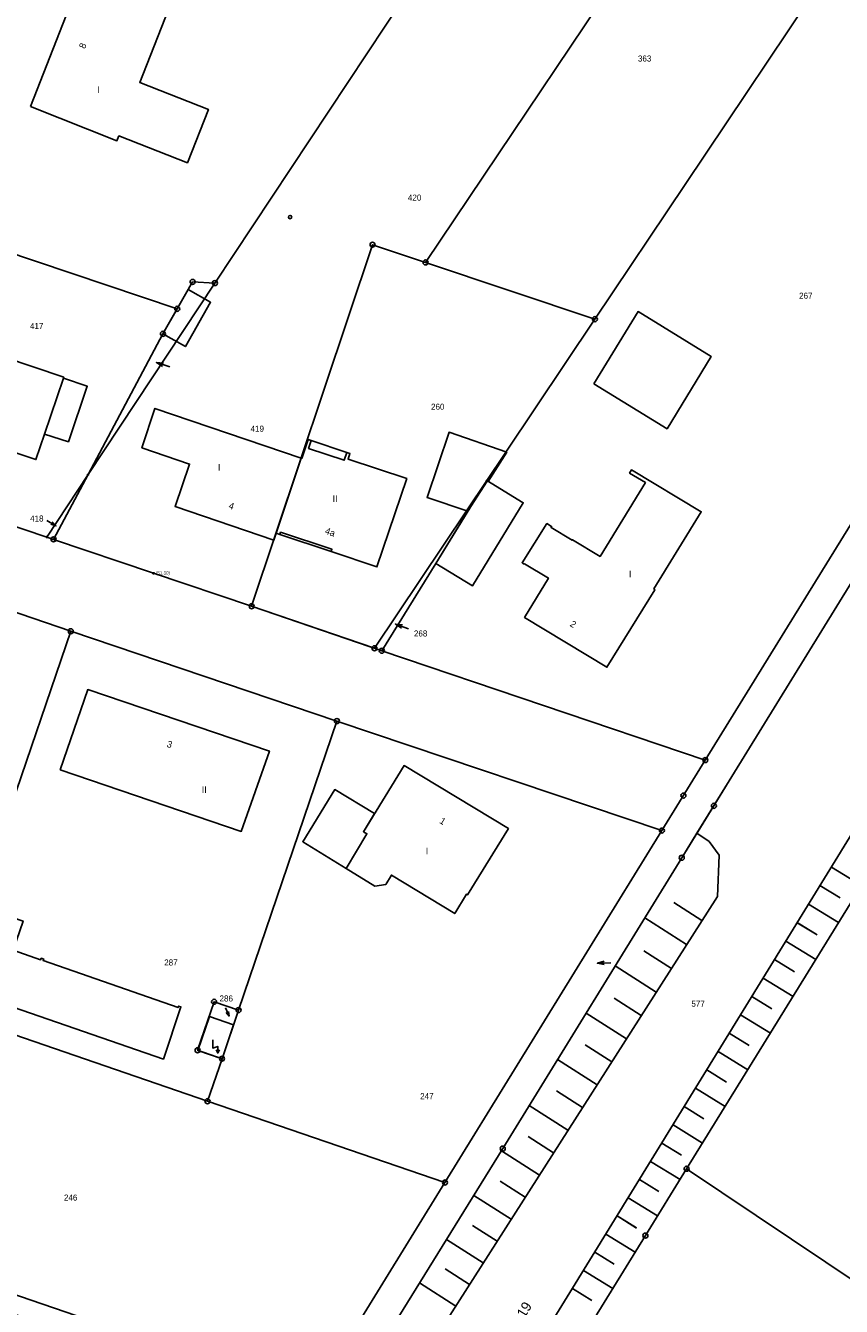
# Model space of a CAD drawing. Extents: x 2408905 to 4819478, y 5786105 to 11573663.
# Tile 17 of 39: x 2409934 to 2410016, y 5786674 to 5786802. Entities that reach past the tile are written whole.
import ezdxf

# ---------------------------------------------------------------- set-up
doc = ezdxf.new("R2010")
doc.units = 0
for name, color, linetype in [('K100-FLST_GRENZEN', 40, 'Continuous'), ('K105-FLST_NUMMERN', 40, 'Continuous'), ('K120-ALLG_TEXTE', 40, 'Continuous'), ('K125-GEB_LINIEN', 40, 'Continuous'), ('K130-GEB_TEXTE', 40, 'Continuous'), ('K140-KATASTERTOPO', 7, 'Continuous'), ('K145-VERM_PKTE', 7, 'Continuous'), ('TOP-HOEHENI', 7, 'Continuous')]:
    doc.layers.add(name, color=color, linetype=linetype)
doc.styles.add('SIMPLEX', font='CONTINUOUS')

# ---------------------------------------------------------------- blocks, each defined once
blk = doc.blocks.new('233')
at = {"layer": 'K105-FLST_NUMMERN', "color": 7}
for points in [[(2, 0.5, 0), (0, 0, 0), (2, -0.5, 0)], [(0, 0, 0), (4, 0, 0)]]:
    blk.add_polyline3d(points, dxfattribs=at)
blk = doc.blocks.new('125')
at = {"layer": 'K130-GEB_TEXTE', "color": 7}
for points in [[(0, 0, 0), (0, 2, 0), (-1.5, 1.5, 0), (-1.5, 4, 0)], [(-0.5, 1, 0), (0, 0, 0), (0.5, 1, 0)]]:
    blk.add_polyline3d(points, dxfattribs=at)
blk = doc.blocks.new('128')
at = {"color": 250, "linetype": 'Continuous'}
blk.add_circle((0, 0), 0.5, dxfattribs=at)
blk = doc.blocks.new('GRENZSTEIN')
at = {"color": 7, "linetype": 'Continuous'}
blk.add_circle((0, 0), 0.75, dxfattribs=at)
blk = doc.blocks.new('251')
at = {"color": 40, "linetype": 'Continuous'}
blk.add_circle((0, 0), 0.175, dxfattribs=at)
blk = doc.blocks.new('247')
at = {"layer": 'TOP-HOEHENI', "color": 250}
for points in [[(-0.375, 0, 0), (0.375, 0, 0)], [(0, -0.375, 0), (0, 0.375, 0)]]:
    blk.add_polyline3d(points, dxfattribs=at)

msp = doc.modelspace()

# ---------------------------------------------------------------- linework, layer by layer
at = {"layer": 'K100-FLST_GRENZEN', "color": 250}
for points in [[(2409942.979, 5786594.967), (2409996.247, 5786681.33), (2410000.358, 5786687.984), (2410029.923, 5786735.841), (2410090.49, 5786833.877), (2410151.056, 5786931.913), (2410176.084, 5786972.424), (2410182.635, 5786983.027), (2410175.94, 5786985.231), (2410171.788, 5786986.597), (2410166.243, 5786988.422), (2410124.468, 5786921.005), (2410106.04, 5786891.267), (2410103.841, 5786887.697), (2410077.643, 5786845.173), (2410073.706, 5786838.781), (2410071.878, 5786835.813), (2410004.876, 5786727.078), (2410001.393, 5786721.437), (2409999.874, 5786718.982), (2409982.028, 5786690), (2409945.76, 5786631.418)], [(2409877.222, 5786762.621), (2409900.322, 5786754.761), (2409914.517, 5786749.931), (2409928.758, 5786745.049), (2409938.966, 5786741.55), (2409965.507, 5786732.608), (2409997.895, 5786721.695), (2410002.225, 5786728.715), (2409969.979, 5786739.614), (2409957.004, 5786744.042), (2409937.26, 5786750.714), (2409936.572, 5786750.946), (2409912.41, 5786759.111), (2409899.199, 5786763.538), (2409876.484, 5786771.277)], [(2410059.507, 5786648.343), (2410000.358, 5786687.984), (2409996.247, 5786681.33), (2409942.979, 5786594.967)]]:
    msp.add_lwpolyline(points, dxfattribs=at)
for points in [[(2409865.705, 5786503.032), (2409871.977, 5786513.4), (2409880.784, 5786525.842), (2409941.582, 5786624.67), (2409945.76, 5786631.418), (2409982.028, 5786690), (2409999.874, 5786718.982), (2410003.076, 5786724.157), (2410004.876, 5786727.078), (2410071.878, 5786835.813), (2410070.895, 5786839.97), (2410042.789, 5786794.435), (2410026.732, 5786768.42), (2410002.225, 5786728.715), (2409997.895, 5786721.695), (2409976.274, 5786686.62), (2409963.108, 5786665.26), (2409961.955, 5786663.388), (2409942.765, 5786632.257), (2409938.728, 5786625.591), (2409896.004, 5786556.459), (2409866.307, 5786508.406), (2409863.72, 5786504.219)], [(2409922.826, 5786782.663), (2409928.526, 5786780.749), (2409949.582, 5786773.686), (2409951.119, 5786776.375), (2409953.342, 5786776.253), (2409983.643, 5786821.976), (2409979.769, 5786823.777), (2409952.671, 5786836.352), (2409933.571, 5786812.782), (2409923.502, 5786793.944), (2409919.074, 5786783.92)], [(2409937.26, 5786750.714), (2409957.004, 5786744.042), (2409969.05, 5786780.08), (2409974.339, 5786778.309), (2409998.897, 5786814.87), (2409988.907, 5786819.522), (2409983.643, 5786821.976), (2409953.342, 5786776.253), (2409940.691, 5786757.162)], [(2409991.215, 5786772.657), (2410000.221, 5786786.092), (2410014.609, 5786807.555), (2409998.897, 5786814.87), (2409974.339, 5786778.309)], [(2409969.979, 5786739.614), (2410002.225, 5786728.715), (2410026.732, 5786768.42), (2410042.789, 5786794.435), (2410018.134, 5786805.914), (2410014.609, 5786807.555), (2410000.221, 5786786.092), (2409991.215, 5786772.657), (2409982.352, 5786759.418), (2409978.561, 5786753.52), (2409975.348, 5786748.314)], [(2409912.41, 5786759.111), (2409936.572, 5786750.946), (2409940.691, 5786757.162), (2409948.157, 5786771.195), (2409949.582, 5786773.686), (2409928.526, 5786780.749), (2409919.074, 5786783.92), (2409915.354, 5786775.499), (2409910.964, 5786763.766)], [(2409957.004, 5786744.042), (2409969.244, 5786739.863), (2409978.429, 5786753.565), (2409982.352, 5786759.418), (2409991.215, 5786772.657), (2409974.339, 5786778.309), (2409969.05, 5786780.08)], [(2409940.691, 5786757.162), (2409953.342, 5786776.253), (2409951.119, 5786776.375), (2409949.582, 5786773.686), (2409948.157, 5786771.195)], [(2409937.26, 5786750.714), (2409940.691, 5786757.162), (2409936.572, 5786750.946)], [(2409969.979, 5786739.614), (2409975.348, 5786748.314), (2409980.443, 5786756.569), (2409978.429, 5786753.565), (2409969.244, 5786739.863)], [(2409887.43, 5786717.086), (2409901.625, 5786712.214), (2409914.944, 5786707.643), (2409926.105, 5786703.812), (2409929.653, 5786714.222), (2409932.561, 5786722.755), (2409938.966, 5786741.55), (2409928.758, 5786745.049), (2409920.93, 5786723.851), (2409893.076, 5786733.584)], [(2409926.105, 5786703.812), (2409952.602, 5786694.716), (2409954.048, 5786698.96), (2409951.616, 5786699.794), (2409953.265, 5786704.63), (2409955.697, 5786703.803), (2409965.507, 5786732.608), (2409938.966, 5786741.55), (2409932.561, 5786722.755), (2409929.653, 5786714.222)], [(2410000.358, 5786687.984), (2410059.507, 5786648.343), (2410071.587, 5786640.247), (2410078.862, 5786635.372), (2410166.662, 5786576.54), (2410235.245, 5786530.582), (2410236.388, 5786531.243), (2410228.085, 5786605.528), (2410085.403, 5786699.357), (2410029.923, 5786735.841)], [(2409952.602, 5786694.716), (2409976.274, 5786686.62), (2409997.895, 5786721.695), (2409965.507, 5786732.608), (2409955.697, 5786703.803), (2409954.048, 5786698.96)], [(2409833.314, 5786669.516), (2409863.922, 5786659.098), (2409867.61, 5786657.843), (2409888.546, 5786650.717), (2409900.349, 5786685.149), (2409961.955, 5786663.388), (2409963.108, 5786665.26), (2409902.452, 5786686.068), (2409900.781, 5786686.641), (2409876.188, 5786695.077), (2409872.336, 5786696.398), (2409840.778, 5786707.223), (2409848.754, 5786730.398), (2409845.303, 5786731.562), (2409845.113, 5786730.58), (2409839.301, 5786700.5)], [(2409902.452, 5786686.068), (2409963.108, 5786665.26), (2409976.274, 5786686.62), (2409952.602, 5786694.716), (2409926.105, 5786703.812), (2409914.944, 5786707.643), (2409910.378, 5786709.209)], [(2409951.655, 5786699.781), (2409954.048, 5786698.96), (2409955.697, 5786703.803), (2409953.265, 5786704.63), (2409951.616, 5786699.794)]]:
    msp.add_lwpolyline(points, close=True, dxfattribs=at)
at = {"layer": 'K125-GEB_LINIEN', "color": 250}
for points in [[(2409934.946, 5786793.847), (2409943.578, 5786790.437), (2409943.769, 5786790.918), (2409950.6, 5786788.237), (2409952.69, 5786793.556), (2409945.852, 5786796.25), (2409949.09, 5786804.464), (2409940.455, 5786807.858)], [(2409948.157, 5786771.195), (2409950.407, 5786769.928), (2409952.917, 5786774.349), (2409950.68, 5786775.607)], [(2409991.117, 5786766.217), (2409998.406, 5786761.737), (2410002.807, 5786768.934), (2409995.523, 5786773.415)], [(2409925.289, 5786768.21), (2409927.434, 5786767.496), (2409925.541, 5786761.993), (2409935.493, 5786758.658), (2409936.355, 5786761.205), (2409938.734, 5786760.433), (2409940.623, 5786765.97), (2409938.239, 5786766.77), (2409938.275, 5786766.874), (2409926.224, 5786770.918)], [(2409938.239, 5786766.77), (2409936.355, 5786761.205), (2409938.734, 5786760.433), (2409940.623, 5786765.97)], [(2409959.444, 5786751.314), (2409961.953, 5786758.795), (2409947.36, 5786763.763), (2409946.061, 5786759.835), (2409950.813, 5786758.212), (2409949.377, 5786754.002), (2409959.218, 5786750.64)], [(2409961.953, 5786758.795), (2409959.444, 5786751.314), (2409959.814, 5786751.191), (2409959.893, 5786751.428), (2409964.997, 5786749.73), (2409964.918, 5786749.492), (2409969.495, 5786747.969), (2409972.471, 5786756.763), (2409966.612, 5786758.714), (2409966.798, 5786759.275), (2409966.485, 5786759.379), (2409966.222, 5786758.591), (2409962.682, 5786759.769), (2409962.944, 5786760.557), (2409962.621, 5786760.664), (2409961.993, 5786758.783)], [(2409962.944, 5786760.557), (2409962.682, 5786759.769), (2409966.222, 5786758.591), (2409966.485, 5786759.379)], [(2409978.561, 5786753.52), (2409980.443, 5786756.569), (2409980.581, 5786756.484), (2409982.428, 5786759.392), (2409976.684, 5786761.381), (2409974.498, 5786754.898)], [(2409984.179, 5786748.243), (2409984.205, 5786748.286), (2409986.584, 5786746.85), (2409984.206, 5786742.941), (2409992.413, 5786737.962), (2409997.2, 5786745.698), (2409997.083, 5786745.769), (2410001.812, 5786753.457), (2409994.857, 5786757.631), (2409994.667, 5786757.314), (2409996.253, 5786756.364), (2409991.734, 5786749.005), (2409988.979, 5786750.671), (2409988.948, 5786750.621), (2409986.844, 5786751.894), (2409986.906, 5786751.997), (2409986.427, 5786752.285), (2409983.956, 5786748.377)], [(2409975.348, 5786748.314), (2409979.022, 5786746.086), (2409984.076, 5786754.362), (2409980.443, 5786756.569)], [(2409959.893, 5786751.428), (2409959.814, 5786751.191), (2409964.918, 5786749.492), (2409964.997, 5786749.73)], [(2409937.923, 5786727.752), (2409955.972, 5786721.602), (2409958.771, 5786729.619), (2409940.671, 5786735.738)], [(2409966.408, 5786717.927), (2409969.293, 5786716.162), (2409970.367, 5786716.312), (2409970.93, 5786717.252), (2409977.253, 5786713.421), (2409978.417, 5786715.345), (2409978.518, 5786715.283), (2409982.589, 5786721.887), (2409972.19, 5786728.164), (2409968.145, 5786721.576), (2409968.486, 5786721.369)], [(2409966.408, 5786717.927), (2409968.486, 5786721.369), (2409968.145, 5786721.576), (2409969.262, 5786723.395), (2409965.291, 5786725.784), (2409962.089, 5786720.57)], [(2409926.943, 5786706.268), (2409948.207, 5786698.915), (2409949.958, 5786704.127), (2409949.724, 5786704.208), (2409949.671, 5786704.057), (2409936.219, 5786708.729), (2409936.272, 5786708.88), (2409936.023, 5786708.966), (2409935.971, 5786708.815), (2409933.24, 5786709.787), (2409934.221, 5786712.664), (2409929.653, 5786714.222)], [(2409951.655, 5786699.781), (2409954.048, 5786698.96), (2409955.198, 5786702.339), (2409952.809, 5786703.168)]]:
    msp.add_lwpolyline(points, close=True, dxfattribs=at)
at = {"layer": 'K140-KATASTERTOPO', "color": 250}
for points in [[(2409877.985, 5786497.408, 0), (2409892.282, 5786520.624, 0), (2409935.544, 5786587.197, 0), (2409986.243, 5786671.594, 0), (2410084.793, 5786831.999, 0), (2410113.675, 5786878.996, 0), (2410143.567, 5786926.839, 0), (2410159.5, 5786949.228, 0), (2410176.084, 5786972.424, 0), (2410182.635, 5786983.027, 0), (2410181.216, 5786973.867, 0), (2410151.056, 5786931.913, 0), (2410029.923, 5786735.841, 0), (2410000.358, 5786687.984, 0), (2409996.247, 5786681.33, 0), (2409942.979, 5786594.967, 0), (2409941.473, 5786592.525, 0), (2409940.363, 5786590.727, 0), (2409928.208, 5786571.033, 0), (2409895.508, 5786518.057, 0), (2409877.678, 5786489.314, 0), (2409877.985, 5786497.408, 0)], [(2409877.985, 5786497.408, 0), (2409892.282, 5786520.624, 0), (2409935.544, 5786587.197, 0), (2409986.243, 5786671.594, 0), (2410084.793, 5786831.999, 0), (2410113.675, 5786878.996, 0), (2410143.567, 5786926.839, 0), (2410159.5, 5786949.228, 0), (2410176.084, 5786972.424, 0), (2410182.635, 5786983.027, 0), (2410181.216, 5786973.867, 0), (2410151.056, 5786931.913, 0), (2410029.923, 5786735.841, 0), (2410000.358, 5786687.984, 0), (2409996.247, 5786681.33, 0), (2409942.979, 5786594.967, 0), (2409941.473, 5786592.525, 0), (2409940.363, 5786590.727, 0), (2409928.208, 5786571.033, 0), (2409895.508, 5786518.057, 0), (2409877.678, 5786489.314, 0), (2409877.985, 5786497.408, 0)], [(2410003.423, 5786715.134, 0), (2409950.303, 5786631.961, 0), (2409948.612, 5786631.116, 0), (2409945.76, 5786631.418, 0), (2409982.028, 5786690, 0), (2409999.874, 5786718.982, 0), (2410001.393, 5786721.437, 0), (2410002.603, 5786720.603, 0), (2410003.606, 5786719.236, 0), (2410003.423, 5786715.134, 0)], [(2410003.423, 5786715.134, 0), (2409950.303, 5786631.961, 0), (2409948.612, 5786631.116, 0), (2409945.76, 5786631.418, 0), (2409982.028, 5786690, 0), (2409999.874, 5786718.982, 0), (2410001.393, 5786721.437, 0), (2410002.603, 5786720.603, 0), (2410003.606, 5786719.236, 0), (2410003.423, 5786715.134, 0)]]:
    msp.add_polyline3d(points, close=True, dxfattribs=at)
for points in [[(2410014.786, 5786718.052, 0), (2410017.792, 5786716.205, 0)], [(2410014.786, 5786718.051, 0), (2410017.792, 5786716.204, 0)], [(2410013.65, 5786716.204, 0), (2410015.652, 5786714.974, 0)], [(2410013.651, 5786716.204, 0), (2410015.652, 5786714.975, 0)], [(2410001.882, 5786712.721, 0), (2409999.076, 5786714.513, 0)], [(2410001.882, 5786712.721, 0), (2409999.076, 5786714.513, 0)], [(2410012.516, 5786714.358, 0), (2410015.514, 5786712.517, 0)], [(2410012.517, 5786714.359, 0), (2410015.514, 5786712.517, 0)], [(2410000.356, 5786710.332, 0), (2409996.187, 5786712.994, 0)], [(2410000.356, 5786710.332, 0), (2409996.187, 5786712.994, 0)], [(2410011.384, 5786712.515, 0), (2410013.379, 5786711.289, 0)], [(2410011.384, 5786712.514, 0), (2410013.379, 5786711.288, 0)], [(2410010.252, 5786710.673, 0), (2410013.241, 5786708.837, 0)], [(2410010.252, 5786710.672, 0), (2410013.24, 5786708.837, 0)], [(2409998.841, 5786707.959, 0), (2409996.088, 5786709.718, 0)], [(2409998.841, 5786707.96, 0), (2409996.088, 5786709.718, 0)], [(2409997.337, 5786705.604, 0), (2409993.245, 5786708.217, 0)], [(2409997.337, 5786705.604, 0), (2409993.245, 5786708.217, 0)], [(2410009.122, 5786708.833, 0), (2410011.111, 5786707.611, 0)], [(2410009.122, 5786708.833, 0), (2410011.111, 5786707.611, 0)], [(2410007.993, 5786706.995, 0), (2410010.972, 5786705.165, 0)], [(2410007.993, 5786706.995, 0), (2410010.972, 5786705.165, 0)], [(2409995.843, 5786703.266, 0), (2409993.141, 5786704.992, 0)], [(2409995.843, 5786703.266, 0), (2409993.141, 5786704.992, 0)], [(2410006.865, 5786705.16, 0), (2410008.848, 5786703.941, 0)], [(2410006.865, 5786705.159, 0), (2410008.848, 5786703.941, 0)], [(2409994.361, 5786700.945, 0), (2409990.346, 5786703.509, 0)], [(2409994.361, 5786700.945, 0), (2409990.346, 5786703.509, 0)], [(2410005.738, 5786703.326, 0), (2410008.708, 5786701.501, 0)], [(2410005.738, 5786703.325, 0), (2410008.708, 5786701.5, 0)], [(2410004.613, 5786701.494, 0), (2410006.59, 5786700.279, 0)], [(2410004.613, 5786701.493, 0), (2410006.59, 5786700.279, 0)], [(2409992.889, 5786698.64, 0), (2409990.237, 5786700.333, 0)], [(2409992.889, 5786698.64, 0), (2409990.237, 5786700.333, 0)], [(2410003.488, 5786699.663, 0), (2410006.449, 5786697.844, 0)], [(2410003.489, 5786699.664, 0), (2410006.45, 5786697.845, 0)], [(2409991.427, 5786696.351, 0), (2409987.488, 5786698.867, 0)], [(2409991.427, 5786696.351, 0), (2409987.488, 5786698.867, 0)], [(2410002.365, 5786697.835, 0), (2410004.336, 5786696.624, 0)], [(2410002.366, 5786697.836, 0), (2410004.337, 5786696.625, 0)], [(2409989.976, 5786694.079, 0), (2409987.375, 5786695.741, 0)], [(2409989.976, 5786694.079, 0), (2409987.375, 5786695.741, 0)], [(2410001.243, 5786696.009, 0), (2410004.195, 5786694.196, 0)], [(2410001.244, 5786696.01, 0), (2410004.196, 5786694.196, 0)], [(2409988.535, 5786691.824, 0), (2409984.671, 5786694.292, 0)], [(2409988.535, 5786691.824, 0), (2409984.671, 5786694.292, 0)], [(2410000.123, 5786694.186, 0), (2410002.088, 5786692.979, 0)], [(2410000.123, 5786694.185, 0), (2410002.088, 5786692.978, 0)], [(2409999.003, 5786692.363, 0), (2410001.946, 5786690.555, 0)], [(2409999.004, 5786692.364, 0), (2410001.947, 5786690.556, 0)], [(2409987.105, 5786689.584, 0), (2409984.553, 5786691.214, 0)], [(2409987.105, 5786689.584, 0), (2409984.553, 5786691.214, 0)], [(2409997.885, 5786690.544, 0), (2409999.845, 5786689.34, 0)], [(2409997.885, 5786690.543, 0), (2409999.844, 5786689.34, 0)], [(2409985.685, 5786687.361, 0), (2409981.893, 5786689.783, 0)], [(2409985.685, 5786687.361, 0), (2409981.893, 5786689.783, 0)], [(2409996.768, 5786688.726, 0), (2409999.703, 5786686.923, 0)], [(2409996.768, 5786688.725, 0), (2409999.702, 5786686.922, 0)], [(2409984.275, 5786685.152, 0), (2409981.767, 5786686.754, 0)], [(2409984.275, 5786685.152, 0), (2409981.767, 5786686.754, 0)], [(2409995.652, 5786686.909, 0), (2409997.605, 5786685.709, 0)], [(2409995.653, 5786686.91, 0), (2409997.606, 5786685.71, 0)], [(2409982.873, 5786682.957, 0), (2409979.143, 5786685.34, 0)], [(2409982.873, 5786682.957, 0), (2409979.143, 5786685.339, 0)], [(2409994.538, 5786685.095, 0), (2409997.463, 5786683.298, 0)], [(2409994.538, 5786685.095, 0), (2409997.463, 5786683.298, 0)], [(2409993.424, 5786683.283, 0), (2409995.371, 5786682.086, 0)], [(2409993.425, 5786683.283, 0), (2409995.372, 5786682.087, 0)], [(2409981.479, 5786680.776, 0), (2409979.013, 5786682.351, 0)], [(2409981.479, 5786680.776, 0), (2409979.013, 5786682.351, 0)], [(2409992.312, 5786681.473, 0), (2409995.23, 5786679.68, 0)], [(2409992.312, 5786681.472, 0), (2409995.229, 5786679.68, 0)], [(2409980.095, 5786678.607, 0), (2409976.426, 5786680.951, 0)], [(2409980.095, 5786678.607, 0), (2409976.426, 5786680.951, 0)], [(2409991.2, 5786679.663, 0), (2409993.143, 5786678.469, 0)], [(2409991.201, 5786679.664, 0), (2409993.144, 5786678.47, 0)], [(2409978.718, 5786676.452, 0), (2409976.292, 5786678.002, 0)], [(2409978.718, 5786676.452, 0), (2409976.292, 5786678.002, 0)], [(2409990.09, 5786677.856, 0), (2409993.001, 5786676.067, 0)], [(2409990.09, 5786677.855, 0), (2409993.001, 5786676.067, 0)], [(2409977.35, 5786674.311, 0), (2409973.742, 5786676.615, 0)], [(2409977.35, 5786674.311, 0), (2409973.742, 5786676.615, 0)], [(2409988.98, 5786676.05, 0), (2409990.919, 5786674.859, 0)], [(2409988.98, 5786676.049, 0), (2409990.919, 5786674.858, 0)]]:
    msp.add_polyline3d(points, dxfattribs=at)

# ---------------------------------------------------------------- block references
at = {"layer": 'K100-FLST_GRENZEN', "color": 250, "xscale": 0.333, "yscale": 0.333}
for name, p in [('GRENZSTEIN', (2409969.05, 5786780.08)), ('GRENZSTEIN', (2409974.339, 5786778.309)), ('GRENZSTEIN', (2409951.119, 5786776.375)), ('GRENZSTEIN', (2409953.342, 5786776.253)), ('GRENZSTEIN', (2409949.582, 5786773.686)), ('GRENZSTEIN', (2409991.215, 5786772.657)), ('GRENZSTEIN', (2409948.157, 5786771.195)), ('251', (2409940.691, 5786757.162)), ('251', (2409980.443, 5786756.569)), ('251', (2409936.572, 5786750.946)), ('GRENZSTEIN', (2409937.26, 5786750.714)), ('GRENZSTEIN', (2409957.004, 5786744.042)), ('GRENZSTEIN', (2409938.966, 5786741.55)), ('GRENZSTEIN', (2409969.244, 5786739.863)), ('GRENZSTEIN', (2409969.979, 5786739.614)), ('GRENZSTEIN', (2409965.507, 5786732.608)), ('GRENZSTEIN', (2410002.225, 5786728.715)), ('GRENZSTEIN', (2410000.046, 5786725.184)), ('GRENZSTEIN', (2410003.076, 5786724.157)), ('GRENZSTEIN', (2409997.895, 5786721.695)), ('GRENZSTEIN', (2409999.874, 5786718.982)), ('GRENZSTEIN', (2409953.265, 5786704.63)), ('GRENZSTEIN', (2409955.697, 5786703.803)), ('GRENZSTEIN', (2409951.616, 5786699.794)), ('GRENZSTEIN', (2409954.048, 5786698.96)), ('GRENZSTEIN', (2409952.602, 5786694.716)), ('GRENZSTEIN', (2409982.028, 5786690)), ('GRENZSTEIN', (2410000.358, 5786687.984)), ('GRENZSTEIN', (2409976.274, 5786686.62)), ('GRENZSTEIN', (2409996.247, 5786681.33))]:
    msp.add_blockref(name, p, dxfattribs=at)
at = {"layer": 'K105-FLST_NUMMERN', "color": 250}
for p, xscale, yscale, rotation in [((2409947.513, 5786768.324), 0.348, 0.348, 342.278), ((2409937.49, 5786752.059), 0.263, 0.263, 148.536), ((2409971.338, 5786742.268), 0.341, 0.341, 340.472), ((2409991.461, 5786708.473), 0.337, 0.337, 2.194), ((2409954.752, 5786703.205), 0.222, 0.222, 113.141)]:
    msp.add_blockref('233', p, dxfattribs=dict(at, xscale=xscale, yscale=yscale, rotation=rotation))
at = {"layer": 'K130-GEB_TEXTE', "color": 250, "xscale": 0.333, "yscale": 0.333}
msp.add_blockref('125', (2409953.632, 5786699.52), dxfattribs=at)
at = {"layer": 'K145-VERM_PKTE', "color": 250, "xscale": 0.333, "yscale": 0.333}
msp.add_blockref('128', (2409960.837, 5786782.823), dxfattribs=at)
at = {"layer": 'TOP-HOEHENI', "color": 250, "xscale": 0.333, "yscale": 0.333}
msp.add_blockref('247', (2409947.212, 5786747.332, 51.304), dxfattribs=at)

# ---------------------------------------------------------------- texts
at = {"layer": 'K105-FLST_NUMMERN', "color": 250, "linetype": 'Continuous', "style": 'SIMPLEX'}
for s, p in [('363', (2409995.505, 5786798.331, 50.009)), ('420', (2409972.58, 5786784.473, 50.009)), ('267', (2410011.57, 5786774.695, 50.009)), ('417', (2409934.909, 5786771.676, 50.009)), ('260', (2409974.881, 5786763.632, 50.009)), ('419', (2409956.895, 5786761.443, 50.009)), ('418', (2409934.921, 5786752.49, 50.009)), ('268', (2409973.177, 5786741.035, 50.009)), ('287', (2409948.286, 5786708.248, 50.009)), ('286', (2409953.8, 5786704.66, 50.009)), ('577', (2410000.835, 5786704.142, 50.009)), ('247', (2409973.8, 5786694.924, 50.009)), ('246', (2409938.293, 5786684.818, 50.009))]:
    msp.add_text(s, height=0.6, dxfattribs=at).set_placement(p)
at = {"layer": 'K120-ALLG_TEXTE', "color": 250, "linetype": 'Continuous', "style": 'SIMPLEX'}
msp.add_text('B 219', height=0.999, rotation=58.412, dxfattribs=at).set_placement((2409983.16, 5786671.352))
at = {"layer": 'K130-GEB_TEXTE', "color": 250, "linetype": 'Continuous', "style": 'SIMPLEX'}
for s, rotation, p in [('8', 68.482, (2409940.386, 5786799.551)), ('4', 340.969, (2409954.655, 5786753.808)), ('4a', 341.374, (2409964.256, 5786751.289)), ('2', 328.644, (2409988.671, 5786742.109)), ('3', 341.176, (2409948.49, 5786730.051)), ('1', 328.761, (2409975.672, 5786722.483))]:
    msp.add_text(s, height=0.666, rotation=rotation, dxfattribs=at).set_placement(p)
for s, p in [('I', (2409941.597, 5786795.183)), ('I', (2409953.641, 5786757.572)), ('II', (2409965.073, 5786754.429)), ('I', (2409994.602, 5786746.935)), ('II', (2409952.027, 5786725.423)), ('I', (2409974.364, 5786719.326))]:
    msp.add_text(s, height=0.666, dxfattribs=at).set_placement(p)
at = {"layer": 'TOP-HOEHENI', "color": 250, "linetype": 'Continuous', "style": 'SIMPLEX', "width": 0.8}
msp.add_text('(51,30)', height=0.33, dxfattribs=at).set_placement((2409947.462, 5786747.207))

doc.saveas('drawing.dxf')
